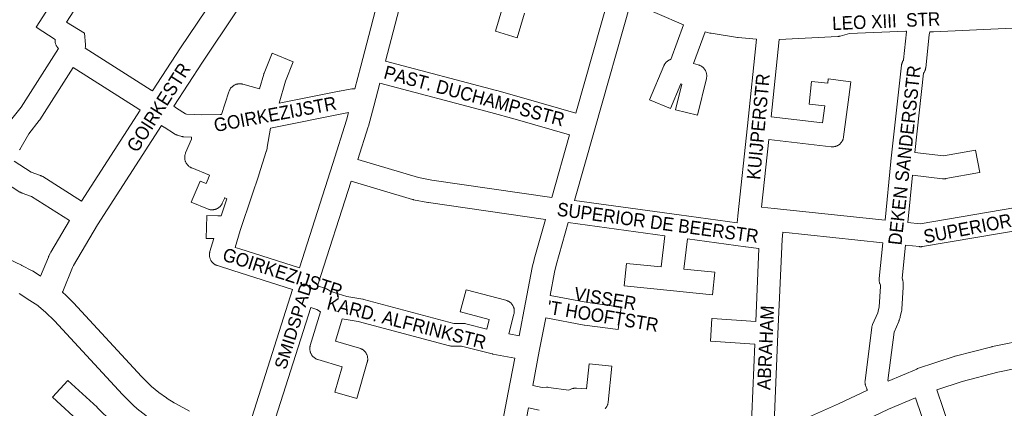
# Model space of a CAD drawing. Header units: metres. Extents: x 123819 to 142731, y 393440 to 405763.
# Tile 198 of 256: x 133383 to 133947, y 397646 to 397868. Entities that reach past the tile are written whole.
import ezdxf
from ezdxf.enums import TextEntityAlignment as Align

# ---------------------------------------------------------------- set-up
doc = ezdxf.new("R2010")
doc.units = ezdxf.units.M
doc.header["$MEASUREMENT"] = 0
for name, color, linetype, lineweight in [('gs-anno-wegen algemeen tekst', 7, 'Continuous', 0), ('gs-knt-aanvullende hoofdweg', 7, 'Continuous', 0), ('gs-knt-wegen algemeen', 7, 'Continuous', 0)]:
    doc.layers.add(name, color=color, linetype=linetype, lineweight=lineweight)
doc.styles.add('Style-Arial', font='arial.ttf')

msp = doc.modelspace()

# ---------------------------------------------------------------- linework, layer by layer
at = {"layer": 'gs-knt-aanvullende hoofdweg', "color": 7, "linetype": 'Continuous', "flags": 128}
for points in [[(133604.44, 397996.01), (133602.5, 397994.11), (133596.73, 397987.89), (133546.73, 397926.43), (133528.11, 397902.01), (133520.09, 397890.74), (133507.28, 397872.48), (133487.99, 397843.63), (133471.54, 397818.42)], [(133459.34, 397827.21), (133475.44, 397851.88), (133475.48, 397851.95), (133494.85, 397880.9), (133494.94, 397881.04), (133504.1, 397894.1)], [(133418.67, 397764.11), (133452.24, 397816.26)], [(133464.45, 397807.49), (133427.88, 397750.66), (133414.14, 397727.4), (133413.5, 397726.18), (133413.49, 397726.17), (133407.92, 397712.38), (133407.85, 397712.2), (133407.8, 397712.09)], [(133307.51, 397779.3), (133313.62, 397770.93), (133323.46, 397760.84), (133330.92, 397754.72), (133339.61, 397748.99), (133350.02, 397743.8), (133384.3, 397727.57), (133384.59, 397727.42), (133390.37, 397724.37), (133390.67, 397724.2), (133390.97, 397724.01), (133395.27, 397721.2)], [(133307.51, 397779.3), (133313.62, 397770.93), (133323.46, 397760.84), (133330.92, 397754.72), (133339.61, 397748.99), (133350.02, 397743.8), (133384.3, 397727.57), (133384.59, 397727.42), (133390.37, 397724.37), (133390.67, 397724.2), (133390.97, 397724.01), (133395.27, 397721.2)], [(133395.27, 397721.2), (133399.71, 397732.16), (133399.72, 397732.17), (133399.72, 397732.18), (133399.82, 397732.42), (133399.86, 397732.5), (133399.87, 397732.53), (133399.93, 397732.66), (133400.05, 397732.89), (133400.96, 397734.6), (133401.12, 397734.89), (133411.83, 397753.03)], [(133393.63, 397704.39), (133389.19, 397707.23), (133383.04, 397711.25)], [(133407.8, 397712.09), (133407.95, 397711.96), (133408.13, 397711.8), (133408.23, 397711.7), (133409.45, 397710.59), (133409.58, 397710.47), (133413.81, 397706.4), (133413.84, 397706.37), (133413.86, 397706.35), (133413.98, 397706.23), (133414.15, 397706.05), (133453.04, 397663.85), (133458.64, 397658.29), (133458.76, 397658.19), (133463.03, 397654.69), (133467.38, 397651.56), (133467.83, 397651.25), (133471.7, 397648.83), (133472.47, 397648.35), (133480.48, 397644)], [(133393.82, 397704.27), (133393.63, 397704.39)], [(133393.82, 397704.27), (133393.63, 397704.39)], [(133393.83, 397704.26), (133393.83, 397704.27), (133393.82, 397704.27), (133393.82, 397704.27)], [(133393.83, 397704.26), (133393.83, 397704.27), (133393.82, 397704.27), (133393.82, 397704.27)], [(133393.83, 397704.26), (133393.83, 397704.27), (133393.82, 397704.27), (133393.82, 397704.27)], [(133462.25, 397637.01), (133460.43, 397638.13), (133460.18, 397638.29), (133459.44, 397638.79), (133459.23, 397638.93), (133459, 397639.09), (133455.97, 397641.13), (133455.57, 397641.43), (133452.1, 397644.12), (133451.82, 397644.35), (133448.65, 397647.07), (133448.62, 397647.1), (133448.59, 397647.13), (133448.42, 397647.28), (133448.26, 397647.44), (133442.34, 397653.31), (133442.11, 397653.55), (133403.28, 397695.69), (133403.26, 397695.7), (133398.02, 397700.68), (133394.19, 397703.96), (133394.19, 397703.96), (133393.83, 397704.26)], [(133880.75, 397661.25), (133897.07, 397668.11), (133897.25, 397668.19), (133897.41, 397668.25), (133897.6, 397668.32), (133918.62, 397675.33), (133918.87, 397675.41), (133919.12, 397675.48), (133940.06, 397680.89), (133940.25, 397680.94), (133940.45, 397680.98), (133961.36, 397685.22), (133961.57, 397685.26), (133961.78, 397685.29), (133983.5, 397688.42), (134044.19, 397697.74)], [(133978.67, 397672.55), (133964.13, 397670.46), (133943.63, 397666.3), (133923.13, 397661), (133908.59, 397656.15)], [(133824.74, 397636.35), (133831.59, 397639.09), (133852.25, 397648.14), (133868.85, 397655.95)], [(133896.41, 397651.54), (133880.99, 397645.06), (133858.55, 397634.51), (133858.37, 397634.42), (133837.51, 397625.28), (133837.28, 397625.18), (133836.24, 397624.77)]]:
    msp.add_lwpolyline(points, dxfattribs=at)
at = {"layer": 'gs-knt-wegen algemeen', "color": 7, "linetype": 'Continuous', "flags": 128}
for points in [[(133575.3, 397828.39), (133578.68, 397841.32), (133604.34, 397939.69), (133605.62, 397944.65), (133609.16, 397992.12), (133604.44, 397996.01)], [(133615.02, 397929.03), (133592.91, 397844.3)], [(133504.1, 397894.1), (133501.19, 397896.17), (133449.55, 397927.78), (133410.15, 397866.62)], [(133733.41, 397877.94), (133712.51, 397804.68), (133712.51, 397804.68), (133712.51, 397804.68), (133701.05, 397764.5)], [(133701.78, 397814.53), (133721.34, 397883.08)], [(133410.15, 397866.62), (133420.34, 397860.18), (133420.34, 397860.18), (133420.34, 397860.17), (133420.98, 397853.78), (133421, 397853.46), (133421, 397853.15), (133420.99, 397852.83), (133420.96, 397852.52), (133420.92, 397852.21), (133420.86, 397851.9), (133420.8, 397851.67), (133458.63, 397827.71), (133458.84, 397827.57), (133459.05, 397827.42), (133459.34, 397827.21)], [(133891.3, 397861.47), (133890.87, 397861.48), (133858.51, 397860.12), (133853.29, 397858.6), (133853, 397858.53), (133852.71, 397858.46), (133852.41, 397858.41), (133852.12, 397858.38), (133851.82, 397858.35), (133818.33, 397856.57)], [(133878.96, 397753.29), (133882.35, 397786.9), (133882.36, 397786.96), (133888.42, 397841.95), (133888.46, 397842.26), (133888.51, 397842.57), (133888.58, 397842.87), (133888.67, 397843.17), (133888.77, 397843.46), (133888.88, 397843.75), (133889, 397844.03), (133889.14, 397844.31), (133889.3, 397844.58), (133889.46, 397844.84), (133889.6, 397845.03), (133891.26, 397861.12), (133891.29, 397861.41), (133891.3, 397861.47)], [(133952.04, 397863.2), (133906.63, 397861.04), (133906.33, 397861.04), (133906.33, 397861.04), (133906.33, 397861.04), (133904.57, 397861.03)], [(133378.04, 397810.28), (133384.06, 397818), (133405.48, 397851.48), (133405.32, 397851.64), (133405.11, 397851.88), (133404.91, 397852.13), (133404.72, 397852.38), (133404.55, 397852.65), (133404.39, 397852.92), (133404.24, 397853.2), (133404.1, 397853.49), (133403.98, 397853.78), (133403.88, 397854.08), (133403.78, 397854.39), (133403.71, 397854.7), (133403.65, 397855.01), (133403.6, 397855.32), (133403.57, 397855.64), (133403.56, 397855.96), (133403.56, 397856.28), (133403.57, 397856.59), (133403.58, 397856.66)], [(133794.57, 397755.62), (133794.57, 397755.63), (133794.57, 397755.66), (133794.57, 397755.66), (133800.14, 397807.29), (133805.27, 397856.83)], [(133592.91, 397844.3), (133656.44, 397827.43), (133656.5, 397827.42), (133670.65, 397823.51), (133670.72, 397823.49), (133701.78, 397814.53)], [(133452.24, 397816.26), (133451.45, 397816.85), (133413.97, 397840.58), (133394.87, 397810.72), (133394.7, 397810.47), (133394.51, 397810.23), (133388.55, 397802.59), (133383.32, 397793.79), (133383.15, 397793.52)], [(133535.51, 397832.84), (133531.98, 397820.26), (133566.24, 397827.1), (133566.42, 397827.13), (133573.48, 397828.34), (133573.79, 397828.39), (133574.1, 397828.42), (133574.41, 397828.43), (133574.72, 397828.43), (133575.03, 397828.42), (133575.3, 397828.39)], [(133589.62, 397831.7), (133586.2, 397818.58), (133586.18, 397818.52), (133583.06, 397806.99), (133582.98, 397806.71), (133577.03, 397788.07)], [(133698.21, 397802.01), (133667.15, 397810.97), (133653.07, 397814.86), (133589.62, 397831.7)], [(133571.69, 397814.82), (133568.7, 397814.31), (133527.95, 397806.17), (133526.95, 397805.95), (133525.1, 397795.02), (133525.06, 397794.82), (133525.04, 397794.7), (133524.99, 397794.51), (133524.57, 397792.84), (133524.52, 397792.66), (133524.47, 397792.48), (133520.3, 397779.24), (133520.26, 397779.11), (133516.23, 397767.17), (133509.63, 397747.28), (133506.64, 397737.72), (133509.37, 397736.86), (133543.57, 397726.02)], [(133543.57, 397726.02), (133562.61, 397785.72), (133570.53, 397810.53), (133571.69, 397814.82)], [(133688.03, 397766.32), (133698.21, 397802.01)], [(133577.03, 397788.07), (133611.65, 397777.69), (133619.45, 397776.18), (133688.03, 397766.32)], [(133380.05, 397787.07), (133389.87, 397780.73), (133395.22, 397778.82), (133395.49, 397778.72), (133395.76, 397778.6), (133396.02, 397778.48), (133396.27, 397778.34), (133396.52, 397778.19), (133418.67, 397764.11)], [(133411.83, 397753.03), (133390.15, 397766.81), (133384.78, 397768.72), (133384.5, 397768.83), (133384.23, 397768.95), (133383.96, 397769.08), (133383.7, 397769.23), (133383.44, 397769.38), (133374.66, 397775.05)], [(133573.07, 397775.67), (133553.95, 397715.71)], [(133684.43, 397753.68), (133617.44, 397763.32), (133617.14, 397763.37), (133608.86, 397764.97), (133608.65, 397765.01), (133608.44, 397765.06), (133608.23, 397765.12), (133573.07, 397775.67)], [(133701.05, 397764.5), (133761, 397756.35), (133794.19, 397751.83), (133794.57, 397755.62)], [(133808.22, 397760.75), (133815.43, 397759.99), (133878.96, 397753.29)], [(133891.91, 397751.92), (133899.08, 397751.16), (133953.85, 397760.48)], [(133669.36, 397687.09), (133673.03, 397706.19), (133676.86, 397726.14), (133676.91, 397726.37), (133677.89, 397730.64), (133677.93, 397730.8), (133677.98, 397730.96), (133684.43, 397753.68)], [(133794.57, 397755.62), (133794.57, 397755.62), (133794.57, 397755.62)], [(133794.57, 397755.62), (133794.57, 397755.62), (133794.57, 397755.62)], [(134002.49, 397757.31), (133961.81, 397748.63), (133961.55, 397748.58), (133900.38, 397738.18), (133900.09, 397738.13), (133899.79, 397738.1), (133899.5, 397738.09), (133899.2, 397738.09), (133898.9, 397738.1), (133898.61, 397738.12), (133890.6, 397738.97)], [(133697.45, 397751.85), (133690.55, 397727.56), (133689.63, 397723.57), (133687.05, 397710.17)], [(133820.45, 397746.37), (133819.95, 397742.26), (133817.63, 397688.19), (133815.25, 397632.57)], [(133877.65, 397740.33), (133820.45, 397746.37)], [(133868.85, 397655.95), (133868.65, 397656.37), (133868.55, 397656.61), (133868.45, 397656.85), (133867.88, 397658.37), (133867.78, 397658.66), (133867.69, 397658.97), (133867.61, 397659.27), (133867.55, 397659.58), (133867.51, 397659.89), (133867.48, 397660.21), (133867.46, 397660.52), (133867.47, 397660.84), (133867.48, 397661.15), (133867.51, 397661.47), (133871.31, 397691.8), (133871.35, 397692.11), (133871.41, 397692.42), (133871.49, 397692.73), (133871.58, 397693.03), (133871.69, 397693.33), (133871.81, 397693.62), (133874.78, 397700.33), (133875.08, 397701.29), (133875.66, 397703.72), (133876.33, 397715.41), (133876.31, 397716.04), (133875.97, 397716.99), (133875.87, 397717.27), (133875.79, 397717.55), (133875.72, 397717.83), (133875.67, 397718.12), (133875.62, 397718.41), (133875.59, 397718.7), (133875.58, 397719), (133875.57, 397719.29), (133875.58, 397719.58), (133875.6, 397719.87), (133877.65, 397740.33)], [(133890.6, 397738.97), (133888.71, 397720.06), (133888.92, 397719.49), (133889.01, 397719.2), (133889.1, 397718.91), (133889.17, 397718.61), (133889.23, 397718.31), (133889.27, 397718), (133889.3, 397717.7), (133889.31, 397717.39), (133889.35, 397715.42), (133889.35, 397715.17), (133889.34, 397714.92), (133888.63, 397702.4), (133888.61, 397702.11), (133888.57, 397701.83), (133888.52, 397701.54), (133888.46, 397701.26), (133887.69, 397698.03), (133887.63, 397697.79), (133887.56, 397697.55), (133887.07, 397696.03), (133887, 397695.81), (133886.92, 397695.6), (133886.83, 397695.38), (133884.11, 397689.23), (133880.64, 397661.48), (133880.75, 397661.25)], [(133553.95, 397715.71), (133558.56, 397714.15), (133558.83, 397714.05), (133559.09, 397713.94), (133559.34, 397713.82), (133559.59, 397713.69), (133559.84, 397713.55), (133560.08, 397713.4), (133561.2, 397712.65), (133565.73, 397711.2), (133570.61, 397709.65), (133579.76, 397708.06), (133580.04, 397708.01), (133580.32, 397707.94)], [(133513.77, 397632.59), (133539.6, 397713.58), (133539.61, 397713.61)], [(133549.99, 397703.31), (133526.94, 397631.06)], [(133684.6, 397697.38), (133680.92, 397678.26), (133677.14, 397658.6)], [(133726.06, 397690.64), (133726.05, 397690.64), (133706.89, 397693.24), (133706.58, 397693.29), (133684.6, 397697.38)], [(133655.23, 397613.63), (133663.12, 397654.62), (133666.9, 397674.3)], [(133908.59, 397656.15), (133915.89, 397634.88), (133915.96, 397634.68), (133919.47, 397623.26), (133919.51, 397623.11), (133926.15, 397599.45), (133926.19, 397599.29), (133929.19, 397587.52), (133929.72, 397585.75), (133939.08, 397572.18), (133939.24, 397571.94), (133939.39, 397571.69), (133939.53, 397571.43), (133939.65, 397571.17), (133939.76, 397570.91), (133939.87, 397570.63), (133939.96, 397570.36), (133940.03, 397570.08), (133954.79, 397511.57)], [(133942.68, 397506.32), (133927.7, 397565.76), (133918.42, 397579.21), (133918.26, 397579.45), (133918.11, 397579.7), (133917.97, 397579.96), (133917.85, 397580.22), (133917.73, 397580.49), (133917.63, 397580.76), (133917.54, 397581.04), (133916.68, 397583.91), (133916.61, 397584.17), (133913.6, 397596), (133907, 397619.52), (133903.55, 397630.75), (133896.41, 397651.54)], [(133680.89, 397644.66), (133674.68, 397645.81), (133668.28, 397612.54)]]:
    msp.add_lwpolyline(points, dxfattribs=at)
for points in [[(133403.58, 397856.66), (133392.75, 397863.64, -0.385017), (133392.75, 397863.65), (133438.45, 397934.6)], [(133805.27, 397856.83), (133794.84, 397857.71), (133794.59, 397857.73), (133794.35, 397857.77), (133779.35, 397860.19), (133779.12, 397860.23), (133778.9, 397860.28), (133778.67, 397860.34), (133775.97, 397861.08), (133769.29, 397842.83), (133772, 397842.11), (133772.3, 397842.02), (133772.6, 397841.91), (133772.89, 397841.8), (133773.18, 397841.66), (133773.46, 397841.52), (133773.73, 397841.36), (133774, 397841.19), (133774.25, 397841.01), (133774.5, 397840.81), (133774.74, 397840.6), (133774.96, 397840.38), (133775.18, 397840.15), (133775.38, 397839.91), (133775.57, 397839.66), (133775.75, 397839.4), (133775.92, 397839.14), (133776.08, 397838.86), (133776.22, 397838.58), (133776.34, 397838.29), (133776.46, 397838), (133776.56, 397837.7), (133776.64, 397837.39), (133776.71, 397837.08), (133776.76, 397836.77), (133776.8, 397836.46), (133776.82, 397836.15), (133776.83, 397835.83), (133776.83, 397835.52), (133776.8, 397835.2), (133776.77, 397834.89), (133776.71, 397834.58), (133776.65, 397834.27), (133771.52, 397813.27, -0.368215), (133771.51, 397813.26), (133758.88, 397816.35, -0.368215), (133758.87, 397816.36), (133762.49, 397831.17), (133762.04, 397831.28), (133756.05, 397817.09, -0.384881), (133756.04, 397817.09), (133744.06, 397822.14, -0.384882), (133744.06, 397822.15), (133752.25, 397841.56), (133752.38, 397841.85), (133752.52, 397842.12), (133752.67, 397842.39), (133752.84, 397842.66), (133753.02, 397842.91), (133753.21, 397843.16), (133753.41, 397843.39), (133753.63, 397843.62), (133753.85, 397843.83), (133754.08, 397844.04), (133754.33, 397844.23), (133754.58, 397844.41), (133754.84, 397844.58), (133755.11, 397844.74), (133755.38, 397844.88), (133755.67, 397845.01), (133755.95, 397845.13), (133756.25, 397845.23), (133756.32, 397845.25), (133763.52, 397864.94), (133733.41, 397877.94)], [(133672.49, 397871.66), (133668.28, 397857.63, -0.384585), (133668.27, 397857.62), (133655.81, 397861.36, -0.384583), (133655.81, 397861.37), (133660.05, 397875.5)], [(133904.57, 397861.03), (133904.16, 397859.34), (133902.22, 397840.48), (133902.18, 397840.17), (133902.12, 397839.86), (133902.05, 397839.56), (133901.97, 397839.26), (133901.87, 397838.96), (133901.76, 397838.67), (133901.64, 397838.39), (133901.5, 397838.11), (133901.35, 397837.84), (133901.18, 397837.57), (133901, 397837.32), (133896.01, 397791.96), (133912.4, 397790.04), (133930.83, 397793.37, -0.371649), (133930.84, 397793.36), (133933.15, 397780.57, -0.37165), (133933.14, 397780.56), (133913.76, 397777.06), (133913.49, 397777.01), (133913.22, 397776.98), (133912.95, 397776.96), (133912.67, 397776.95), (133912.4, 397776.96), (133912.12, 397776.97), (133911.85, 397777), (133894.64, 397779.01), (133891.91, 397751.92)], [(133818.33, 397856.57), (133813.75, 397812.34), (133843.16, 397808.95), (133844.42, 397818.65), (133835.48, 397819.59, -0.368016), (133835.47, 397819.6), (133836.84, 397832.53, -0.368017), (133836.85, 397832.54), (133846.1, 397831.56), (133846.44, 397834.17, -0.36922), (133846.45, 397834.17), (133859.34, 397832.5, -0.36922), (133859.35, 397832.49), (133858.19, 397823.58), (133855.24, 397800.91), (133855.19, 397800.6), (133855.13, 397800.29), (133855.05, 397799.98), (133854.96, 397799.68), (133854.85, 397799.38), (133854.73, 397799.09), (133854.59, 397798.8), (133854.44, 397798.52), (133854.28, 397798.25), (133854.1, 397797.99), (133853.91, 397797.73), (133853.71, 397797.49), (133853.5, 397797.26), (133853.27, 397797.03), (133853.04, 397796.82), (133852.79, 397796.62), (133852.54, 397796.43), (133852.28, 397796.25), (133852.01, 397796.09), (133851.73, 397795.94), (133851.44, 397795.8), (133851.15, 397795.68), (133850.85, 397795.57), (133850.55, 397795.48), (133850.24, 397795.4), (133849.93, 397795.34), (133849.62, 397795.29), (133849.31, 397795.26), (133848.99, 397795.24), (133848.67, 397795.24), (133848.36, 397795.25), (133848.04, 397795.28), (133812.38, 397799.39), (133808.22, 397760.75)], [(133471.54, 397818.42), (133473.07, 397817.36), (133478.24, 397814.1), (133478.75, 397813.94), (133487.57, 397813.63), (133498.17, 397813.73), (133498.94, 397813.81), (133503.11, 397826.77), (133503.21, 397827.07), (133503.33, 397827.36), (133503.46, 397827.64), (133503.6, 397827.91), (133503.76, 397828.18), (133503.93, 397828.45), (133504.11, 397828.7), (133504.3, 397828.94), (133504.51, 397829.18), (133504.72, 397829.4), (133504.95, 397829.62), (133505.19, 397829.82), (133505.43, 397830.01), (133505.69, 397830.19), (133505.95, 397830.36), (133506.22, 397830.51), (133506.5, 397830.65), (133506.78, 397830.78), (133507.07, 397830.89), (133507.37, 397830.99), (133507.67, 397831.08), (133507.97, 397831.15), (133508.28, 397831.21), (133508.59, 397831.25), (133508.9, 397831.28), (133509.21, 397831.29), (133509.52, 397831.28), (133509.83, 397831.27), (133510.14, 397831.23), (133510.45, 397831.19), (133510.75, 397831.12), (133511.06, 397831.05), (133520.73, 397828.35), (133523.08, 397836.72), (133523.15, 397836.95), (133523.23, 397837.19), (133523.32, 397837.42), (133527.98, 397848.82, -0.352461), (133527.99, 397848.82), (133540.02, 397843.9, -0.352462), (133540.03, 397843.89), (133535.51, 397832.84), (133535.51, 397832.84)], [(133539.61, 397713.61), (133505.43, 397724.45), (133496.52, 397727.28), (133496.22, 397727.38), (133495.92, 397727.5), (133495.63, 397727.64), (133495.35, 397727.78), (133495.08, 397727.94), (133494.81, 397728.12), (133494.55, 397728.3), (133494.3, 397728.5), (133494.06, 397728.71), (133493.84, 397728.94), (133493.62, 397729.17), (133493.41, 397729.41), (133493.22, 397729.67), (133493.04, 397729.93), (133492.87, 397730.2), (133492.72, 397730.48), (133492.58, 397730.77), (133492.45, 397731.06), (133492.34, 397731.36), (133492.25, 397731.66), (133492.16, 397731.97), (133492.1, 397732.28), (133492.05, 397732.59), (133492.01, 397732.91), (133491.99, 397733.23), (133491.98, 397733.55), (133492, 397733.86), (133492.02, 397734.18), (133492.06, 397734.5), (133492.12, 397734.81), (133492.19, 397735.12), (133492.28, 397735.43), (133494.56, 397742.73), (133490.1, 397742.84, -0.353714), (133490.09, 397742.85), (133490.41, 397755.84, -0.35372), (133490.41, 397755.85), (133496.84, 397755.7), (133498.71, 397755.72), (133501.95, 397765.47), (133500.75, 397765.96), (133500.7, 397765.83), (133500.63, 397765.68), (133499.32, 397762.91), (133499.18, 397762.63), (133499.03, 397762.36), (133498.86, 397762.1), (133498.69, 397761.84), (133498.5, 397761.6), (133498.29, 397761.36), (133498.08, 397761.13), (133497.86, 397760.91), (133497.63, 397760.71), (133497.38, 397760.51), (133497.13, 397760.33), (133496.87, 397760.16), (133496.6, 397760), (133496.33, 397759.86), (133496.05, 397759.73), (133495.76, 397759.61), (133495.47, 397759.5), (133495.17, 397759.41), (133494.87, 397759.34), (133494.56, 397759.28), (133494.25, 397759.23), (133493.94, 397759.2), (133493.63, 397759.18), (133493.32, 397759.18), (133493.01, 397759.19), (133492.7, 397759.22), (133492.39, 397759.26), (133492.09, 397759.32), (133491.79, 397759.39), (133491.49, 397759.48), (133491.19, 397759.58), (133490.9, 397759.69), (133481.59, 397763.63, -0.384874), (133481.58, 397763.64), (133486.64, 397775.62, -0.384877), (133486.65, 397775.62), (133490.06, 397774.18), (133491.16, 397776.87), (133492.01, 397778.96), (133481.86, 397783.12), (133481.57, 397783.25), (133481.29, 397783.39), (133481.02, 397783.54), (133480.75, 397783.7), (133480.5, 397783.88), (133480.25, 397784.07), (133480.01, 397784.27), (133479.78, 397784.49), (133479.56, 397784.71), (133479.35, 397784.95), (133479.16, 397785.19), (133478.97, 397785.44), (133478.8, 397785.7), (133478.64, 397785.97), (133478.5, 397786.25), (133478.37, 397786.53), (133478.25, 397786.82), (133478.14, 397787.12), (133478.05, 397787.42), (133477.98, 397787.72), (133477.92, 397788.03), (133477.87, 397788.34), (133477.84, 397788.65), (133477.82, 397788.96), (133477.82, 397789.28), (133477.84, 397789.59), (133477.87, 397789.9), (133477.91, 397790.21), (133477.97, 397790.52), (133478.04, 397790.82), (133478.13, 397791.12), (133478.23, 397791.42), (133478.35, 397791.71), (133481.75, 397799.65), (133481.63, 397800.81), (133477.4, 397800.95), (133477.1, 397800.97), (133476.81, 397801), (133476.51, 397801.05), (133476.22, 397801.1), (133475.93, 397801.17), (133475.65, 397801.26), (133473.49, 397801.94), (133473.23, 397802.03), (133472.98, 397802.13), (133472.72, 397802.25), (133472.48, 397802.37), (133472.23, 397802.5), (133472, 397802.64), (133466.01, 397806.42), (133465.79, 397806.57), (133464.45, 397807.49)], [(133806.7, 397737.07), (133799.18, 397738.01), (133799.11, 397738.02), (133765.8, 397742.55), (133763.71, 397725.26), (133781.5, 397723.47, -0.367807), (133781.51, 397723.46), (133780.2, 397710.52, -0.367808), (133780.19, 397710.51), (133755.8, 397712.97), (133729.62, 397715.62, -0.367808), (133729.61, 397715.63), (133730.91, 397728.56, -0.367809), (133730.92, 397728.57), (133750.76, 397726.57), (133752.89, 397744.31), (133697.45, 397751.85)], [(133801.99, 397627.29), (133802.06, 397628.89), (133804.35, 397682.37), (133779.03, 397683.95, -0.384547), (133779.02, 397683.96), (133779.83, 397696.94, -0.384547), (133779.84, 397696.95), (133804.91, 397695.38), (133806.7, 397737.07)], [(133580.32, 397707.94), (133632.05, 397694.16), (133637.04, 397694.24), (133637.33, 397694.24), (133637.61, 397694.23), (133637.9, 397694.2), (133638.18, 397694.16), (133638.47, 397694.11), (133638.75, 397694.04), (133650.81, 397690.98), (133652.21, 397696.51), (133635.69, 397700.91, -0.384597), (133635.68, 397700.92), (133639.03, 397713.48, -0.384597), (133639.04, 397713.49), (133661.78, 397707.43), (133662.08, 397707.34), (133662.38, 397707.24), (133662.68, 397707.12), (133662.96, 397706.99), (133663.24, 397706.84), (133663.52, 397706.68), (133663.78, 397706.51), (133664.04, 397706.32), (133664.29, 397706.13), (133664.53, 397705.92), (133664.75, 397705.7), (133664.97, 397705.46), (133665.17, 397705.22), (133665.37, 397704.97), (133665.55, 397704.71), (133665.71, 397704.44), (133665.87, 397704.16), (133666.01, 397703.88), (133666.14, 397703.59), (133666.25, 397703.29), (133666.34, 397702.99), (133666.43, 397702.68), (133666.49, 397702.37), (133666.55, 397702.06), (133666.58, 397701.75), (133666.61, 397701.43), (133666.61, 397701.11), (133666.6, 397700.8), (133666.58, 397700.48), (133666.54, 397700.17), (133666.48, 397699.85), (133666.41, 397699.54), (133663.54, 397688.19), (133669.36, 397687.09)], [(133687.05, 397710.17), (133708.8, 397706.12), (133727.81, 397703.54, -0.369532), (133727.82, 397703.53), (133726.06, 397690.64, -0.280009), (133726.06, 397690.64)], [(133666.9, 397674.3), (133654.32, 397676.67), (133654.24, 397676.69), (133654.08, 397676.72), (133654.01, 397676.74), (133653.92, 397676.76), (133636.38, 397681.21), (133631.35, 397681.13), (133631.05, 397681.13), (133630.75, 397681.15), (133630.45, 397681.18), (133630.16, 397681.22), (133629.86, 397681.28), (133629.57, 397681.35), (133577.25, 397695.28), (133568.06, 397696.87), (133564.15, 397684.12), (133577.98, 397680.03), (133578.28, 397679.94), (133578.58, 397679.82), (133578.87, 397679.7), (133579.15, 397679.56), (133579.43, 397679.4), (133579.7, 397679.23), (133579.96, 397679.05), (133580.22, 397678.86), (133580.46, 397678.65), (133580.69, 397678.44), (133580.91, 397678.21), (133581.12, 397677.97), (133581.32, 397677.72), (133581.51, 397677.46), (133581.68, 397677.19), (133581.84, 397676.92), (133581.99, 397676.64), (133582.12, 397676.35), (133582.24, 397676.05), (133582.34, 397675.75), (133582.43, 397675.44), (133582.5, 397675.13), (133582.56, 397674.82), (133582.6, 397674.51), (133582.63, 397674.19), (133582.64, 397673.87), (133582.64, 397673.55), (133582.62, 397673.24), (133582.58, 397672.92), (133582.53, 397672.6), (133582.47, 397672.29), (133582.39, 397671.99), (133576.4, 397651.23, -0.384555), (133576.38, 397651.22), (133563.89, 397654.82, -0.384552), (133563.89, 397654.84), (133568.08, 397669.38), (133554.15, 397673.5), (133553.85, 397673.59), (133553.56, 397673.7), (133553.27, 397673.82), (133552.99, 397673.96), (133552.72, 397674.11), (133552.45, 397674.28), (133552.19, 397674.45), (133551.95, 397674.64), (133551.71, 397674.84), (133551.48, 397675.05), (133551.26, 397675.27), (133551.05, 397675.5), (133550.85, 397675.74), (133550.67, 397676), (133550.49, 397676.25), (133550.33, 397676.52), (133550.18, 397676.8), (133550.05, 397677.08), (133549.93, 397677.37), (133549.82, 397677.66), (133549.73, 397677.96), (133549.65, 397678.26), (133549.59, 397678.57), (133549.54, 397678.87), (133549.5, 397679.18), (133549.49, 397679.49), (133549.48, 397679.81), (133549.49, 397680.12), (133549.52, 397680.43), (133549.56, 397680.74), (133549.61, 397681.05), (133549.68, 397681.35), (133549.77, 397681.65), (133555.65, 397700.8), (133553.56, 397702.09), (133549.99, 397703.31)], [(133677.14, 397658.6), (133682.58, 397657.58), (133685.07, 397657.66), (133685.34, 397657.66), (133685.61, 397657.66), (133685.88, 397657.64), (133686.15, 397657.6), (133697.87, 397656.01), (133699.06, 397656.57), (133699.33, 397656.69), (133699.62, 397656.79), (133699.9, 397656.89), (133700.19, 397656.97), (133700.48, 397657.04), (133700.78, 397657.09), (133701.08, 397657.13), (133701.38, 397657.16), (133701.68, 397657.17), (133701.98, 397657.17), (133702.28, 397657.15), (133708.03, 397656.72), (133709.5, 397671, -0.367888), (133709.51, 397671.01), (133722.44, 397669.68, -0.367888), (133722.45, 397669.67), (133720.34, 397649.09), (133720.3, 397648.78), (133720.24, 397648.47), (133720.17, 397648.17), (133720.09, 397647.86), (133719.99, 397647.57), (133719.88, 397647.27), (133719.75, 397646.99), (133719.61, 397646.7), (133719.46, 397646.43), (133719.29, 397646.17), (133719.11, 397645.91), (133718.92, 397645.66), (133718.72, 397645.42)], [(133418.7, 397636.76), (133402.12, 397651.97, -0.368657), (133402.12, 397651.98), (133410.91, 397661.56, -0.368657), (133410.92, 397661.56), (133427.59, 397646.28), (133427.76, 397646.11), (133436.22, 397637.76)]]:
    msp.add_lwpolyline(points, format="xyb", dxfattribs=at)

# ---------------------------------------------------------------- texts
at = {"layer": 'gs-anno-wegen algemeen tekst', "color": 7, "style": 'Style-Arial', "width": 0.909091}
for s, rotation, p in [('LEO XIII  STR', 2.5275, (133879.62, 397867.18)), ('GOIRKESTR', 57.411, (133462.87, 397817.81)), ('PAST. DUCHAMPSSTR', 344.9784, (133643.69, 397824.37)), ('KUIJPERSTR', 84.6821, (133806.33, 397806.82)), ('DEKEN SANDERSSTR', 83.793, (133890.09, 397790.44)), ('GOIRKEZIJSTR', 10.5104, (133529.6, 397813.93)), ('SUPERIOR DE BEERSTR', 10.8936, (133958.22, 397754.73)), ('SUPERIOR DE BEERSTR', 352.2448, (133748.82, 397751.86)), ('GOIRKEZIJSTR', 342.2749, (133533.93, 397723.22)), ('VISSER', 350.6118, (133718.71, 397708.39)), ('KARD. ALFRINKSTR', 345.7487, (133604.95, 397694.64)), ("'T HOOFTSTR", 350.6118, (133717.35, 397698.39)), ('ABRAHAM', 87.3696, (133810.53, 397680.3))]:
    msp.add_text(s, height=7.7, rotation=rotation, dxfattribs=at).set_placement(p, align=Align.MIDDLE_CENTER)
at = {"layer": 'gs-anno-wegen algemeen tekst', "color": 7, "style": 'Style-Arial'}
msp.add_text('SMIDSPAD', height=7, rotation=72.5417, dxfattribs=at).set_placement((133540.05, 397692.79), align=Align.MIDDLE_CENTER)

doc.saveas('drawing.dxf')
